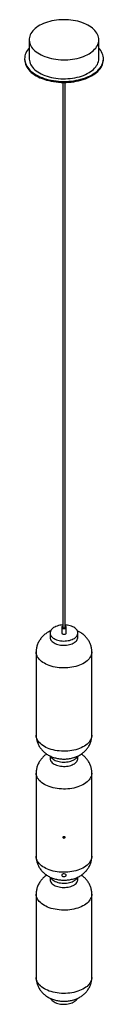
# Paper-space layout '_Isométrica' of a CAD drawing. Header units: inches. Extents: x -3.3 to 3.3, y -1 to 82.6.
import ezdxf

# ---------------------------------------------------------------- set-up
doc = ezdxf.new("R2010")
doc.units = ezdxf.units.IN
doc.header["$MEASUREMENT"] = 0

psp = doc.layouts.new('_Isométrica')

# ---------------------------------------------------------------- linework, layer by layer
at = {"color": 7, "linetype": 'Continuous', "lineweight": 25}
for p, q in [((-2.955, 80.933), (-2.955, 79.325)), ((2.955, 79.325), (2.955, 80.933)), ((-3.345, 79.325), (-3.345, 79.243)), ((3.345, 79.243), (3.345, 79.325)), ((-0.098, 77.313), (-0.098, 31.022)), ((0.098, 31.022), (0.098, 77.313)), ((-0.197, 31.022), (-0.197, 30.54)), ((0.197, 30.54), (0.197, 31.022)), ((-1.181, 30.54), (-1.181, 30.178)), ((1.181, 30.178), (1.181, 30.54)), ((-2.362, 28.933), (-2.362, 21.86)), ((2.362, 21.86), (2.362, 28.933)), ((-1.181, 20.091), (-1.181, 19.89)), ((1.181, 19.89), (1.181, 20.091)), ((-2.362, 18.645), (-2.362, 11.573)), ((2.362, 11.573), (2.362, 18.645)), ((-1.181, 9.803), (-1.181, 9.603)), ((1.181, 9.603), (1.181, 9.804)), ((-2.362, 8.358), (-2.362, 1.286)), ((2.362, 1.286), (2.362, 8.358))]:
    psp.add_line(p, q, dxfattribs=at)
at = {"color": 7, "linetype": 'Continuous', "lineweight": 25, "flags": 128}
for points in [[(-2.09, 79.727), (-1.94, 79.647), (-1.782, 79.572), (-1.615, 79.505), (-1.441, 79.444), (-1.259, 79.39), (-1.072, 79.344), (-0.879, 79.305), (-0.682, 79.273), (-0.482, 79.25), (-0.28, 79.235), (-0.077, 79.228), (0.127, 79.229), (0.331, 79.238), (0.533, 79.255), (0.732, 79.281), (0.928, 79.314), (1.119, 79.354), (1.305, 79.403), (1.485, 79.458), (1.658, 79.521), (1.822, 79.59), (1.979, 79.666), (2.125, 79.748), (2.262, 79.836), (2.388, 79.928), (2.502, 80.026), (2.605, 80.128), (2.695, 80.233), (2.772, 80.342), (2.836, 80.454), (2.886, 80.568), (2.923, 80.684), (2.946, 80.801), (2.955, 80.919), (2.95, 81.036), (2.93, 81.154), (2.897, 81.27), (2.85, 81.384), (2.789, 81.497), (2.715, 81.606), (2.628, 81.713), (2.529, 81.816), (2.417, 81.914), (2.294, 82.008), (2.16, 82.097), (2.016, 82.18), (1.862, 82.258), (1.7, 82.329), (1.529, 82.393), (1.351, 82.451), (1.166, 82.501), (0.976, 82.543), (0.781, 82.578), (0.583, 82.606), (0.381, 82.625), (0.178, 82.636), (-0.026, 82.639), (-0.229, 82.634), (-0.432, 82.621), (-0.633, 82.6), (-0.83, 82.57), (-1.024, 82.533), (-1.213, 82.489), (-1.396, 82.437), (-1.572, 82.378), (-1.741, 82.312), (-1.902, 82.239), (-2.053, 82.16), (-2.195, 82.075), (-2.326, 81.985), (-2.446, 81.89), (-2.555, 81.79), (-2.651, 81.687), (-2.735, 81.579), (-2.806, 81.469), (-2.863, 81.356), (-2.907, 81.241), (-2.936, 81.124), (-2.952, 81.007), (-2.954, 80.889), (-2.942, 80.772), (-2.915, 80.655), (-2.875, 80.539), (-2.821, 80.426), (-2.754, 80.315), (-2.673, 80.206), (-2.58, 80.102), (-2.475, 80.001), (-2.357, 79.905), (-2.229, 79.813), (-2.09, 79.727)], [(-2.955, 80.23), (-3.019, 80.156), (-3.106, 80.042), (-3.18, 79.924), (-3.24, 79.804), (-3.287, 79.682), (-3.32, 79.559), (-3.34, 79.434), (-3.345, 79.309), (-3.336, 79.184), (-3.313, 79.06), (-3.277, 78.936), (-3.226, 78.815), (-3.162, 78.695), (-3.085, 78.579), (-2.995, 78.465), (-2.892, 78.355), (-2.777, 78.249), (-2.651, 78.147), (-2.513, 78.05), (-2.365, 77.959)], [(-2.365, 77.959), (-2.207, 77.874), (-2.04, 77.794), (-1.864, 77.721), (-1.68, 77.655), (-1.49, 77.596), (-1.293, 77.544), (-1.09, 77.499), (-0.883, 77.462), (-0.672, 77.433), (-0.459, 77.412), (-0.244, 77.399), (-0.027, 77.394), (0.189, 77.397), (0.405, 77.408), (0.619, 77.427), (0.831, 77.454), (1.039, 77.489), (1.242, 77.532), (1.441, 77.582), (1.633, 77.639), (1.819, 77.704), (1.997, 77.775), (2.166, 77.853), (2.327, 77.937), (2.477, 78.027), (2.618, 78.122), (2.747, 78.223), (2.865, 78.328), (2.971, 78.437), (3.064, 78.55), (3.144, 78.666), (3.212, 78.785), (3.265, 78.906), (3.305, 79.029), (3.332, 79.153), (3.344, 79.278), (3.342, 79.403), (3.326, 79.528), (3.297, 79.651), (3.253, 79.774), (3.196, 79.895), (3.125, 80.013), (3.042, 80.128), (2.955, 80.23)], [(-3.345, 79.243), (-3.345, 79.227), (-3.336, 79.102), (-3.313, 78.978), (-3.277, 78.855), (-3.226, 78.733), (-3.162, 78.614), (-3.085, 78.497), (-2.995, 78.383), (-2.892, 78.273), (-2.777, 78.167), (-2.651, 78.065), (-2.513, 77.969), (-2.365, 77.878)], [(-2.955, 79.325), (-2.954, 79.281), (-2.942, 79.163), (-2.915, 79.046), (-2.875, 78.931), (-2.821, 78.817), (-2.754, 78.706), (-2.673, 78.598), (-2.58, 78.493), (-2.475, 78.392), (-2.357, 78.296), (-2.229, 78.205), (-2.09, 78.118)], [(-2.365, 77.878), (-2.207, 77.792), (-2.04, 77.713), (-1.864, 77.64), (-1.68, 77.573), (-1.49, 77.514), (-1.293, 77.462), (-1.09, 77.417), (-0.883, 77.381), (-0.672, 77.351), (-0.459, 77.33), (-0.244, 77.317), (-0.027, 77.312), (0.189, 77.315), (0.405, 77.326), (0.619, 77.345), (0.831, 77.373), (1.039, 77.407), (1.242, 77.45), (1.441, 77.5), (1.633, 77.558), (1.819, 77.622), (1.997, 77.694), (2.166, 77.772), (2.327, 77.856), (2.477, 77.946), (2.618, 78.041), (2.747, 78.141), (2.865, 78.246), (2.971, 78.355), (3.064, 78.468), (3.144, 78.584), (3.212, 78.703), (3.265, 78.824), (3.305, 78.947), (3.332, 79.071), (3.344, 79.196), (3.345, 79.243)], [(-2.09, 78.118), (-1.94, 78.038), (-1.782, 77.964), (-1.615, 77.896), (-1.441, 77.835), (-1.259, 77.781), (-1.072, 77.735), (-0.879, 77.696), (-0.682, 77.665), (-0.482, 77.642), (-0.28, 77.626), (-0.077, 77.619), (0.127, 77.62), (0.331, 77.63), (0.533, 77.647), (0.732, 77.672), (0.928, 77.705), (1.119, 77.746), (1.305, 77.794), (1.485, 77.85), (1.658, 77.912), (1.822, 77.982), (1.979, 78.058), (2.125, 78.139), (2.262, 78.227), (2.388, 78.32), (2.502, 78.417), (2.605, 78.519), (2.695, 78.625), (2.772, 78.734), (2.836, 78.845), (2.886, 78.959), (2.923, 79.075), (2.946, 79.192), (2.955, 79.31), (2.955, 79.325)], [(-0.098, 31.219), (-0.223, 31.21), (-0.347, 31.192), (-0.467, 31.166), (-0.581, 31.133), (-0.689, 31.094), (-0.789, 31.047), (-0.879, 30.995), (-0.959, 30.938), (-1.028, 30.875), (-1.085, 30.809), (-1.129, 30.74), (-1.16, 30.668), (-1.177, 30.595), (-1.181, 30.521), (-1.17, 30.448), (-1.146, 30.375), (-1.109, 30.305), (-1.058, 30.237), (-0.995, 30.173), (-0.921, 30.113), (-0.835, 30.058)], [(-0.835, 30.058), (-0.74, 30.008), (-0.636, 29.965), (-0.525, 29.929), (-0.407, 29.9), (-0.285, 29.878), (-0.159, 29.864), (-0.032, 29.858), (0.096, 29.86), (0.223, 29.87), (0.347, 29.888), (0.467, 29.914), (0.581, 29.946), (0.689, 29.986), (0.789, 30.032), (0.879, 30.085), (0.959, 30.142), (1.028, 30.204), (1.085, 30.27), (1.129, 30.34), (1.16, 30.411), (1.177, 30.485), (1.181, 30.558), (1.17, 30.632), (1.146, 30.704), (1.109, 30.775), (1.058, 30.843), (0.995, 30.907), (0.921, 30.967), (0.835, 31.022), (0.74, 31.071), (0.636, 31.114), (0.525, 31.151), (0.407, 31.18), (0.285, 31.202), (0.159, 31.216), (0.098, 31.219)], [(-0.098, 31.121), (-0.129, 31.108), (-0.165, 31.084), (-0.188, 31.056), (-0.197, 31.026), (-0.191, 30.995), (-0.172, 30.966), (-0.139, 30.942)], [(-0.139, 30.942), (-0.096, 30.923), (-0.047, 30.912), (0.007, 30.909), (0.06, 30.914), (0.108, 30.927), (0.148, 30.947), (0.178, 30.973), (0.194, 31.003), (0.196, 31.034), (0.183, 31.064), (0.157, 31.091), (0.119, 31.113), (0.098, 31.121)], [(-0.098, 31.022), (-0.091, 31), (-0.07, 30.982)], [(-0.07, 30.982), (-0.038, 30.97), (0, 30.965), (0.038, 30.97), (0.07, 30.982), (0.091, 31), (0.098, 31.022)], [(-1.181, 30.178), (-1.181, 30.159), (-1.17, 30.086), (-1.146, 30.013), (-1.109, 29.942), (-1.058, 29.875), (-0.995, 29.81), (-0.921, 29.75), (-0.835, 29.695), (-0.74, 29.646), (-0.636, 29.603), (-0.525, 29.567), (-0.407, 29.538), (-0.285, 29.516), (-0.159, 29.502), (-0.032, 29.496), (0.096, 29.498), (0.223, 29.508), (0.347, 29.526), (0.467, 29.551), (0.581, 29.584), (0.689, 29.624), (0.789, 29.67), (0.879, 29.722), (0.959, 29.78), (1.028, 29.842), (1.085, 29.908), (1.129, 29.977), (1.16, 30.049), (1.177, 30.122), (1.181, 30.178)], [(-0.139, 30.46), (-0.096, 30.441), (-0.047, 30.43), (0.007, 30.426), (0.06, 30.432), (0.108, 30.445), (0.148, 30.465), (0.178, 30.491), (0.194, 30.521), (0.197, 30.54)], [(2.362, 28.933), (2.358, 28.854), (2.341, 28.75), (2.31, 28.647), (2.265, 28.546), (2.207, 28.447), (2.137, 28.351), (2.053, 28.258), (1.958, 28.17), (1.851, 28.085), (1.733, 28.006), (1.605, 27.932), (1.468, 27.864), (1.322, 27.802), (1.168, 27.747), (1.007, 27.699), (0.841, 27.658), (0.669, 27.625), (0.494, 27.599), (0.316, 27.581), (0.136, 27.571), (-0.045, 27.569), (-0.226, 27.575), (-0.405, 27.589), (-0.582, 27.611), (-0.756, 27.641), (-0.925, 27.678), (-1.089, 27.722), (-1.246, 27.774), (-1.396, 27.832), (-1.538, 27.897), (-1.67, 27.968), (-1.793, 28.045), (-1.906, 28.127), (-2.007, 28.213), (-2.096, 28.304), (-2.174, 28.399), (-2.238, 28.496), (-2.289, 28.596), (-2.327, 28.699), (-2.351, 28.802), (-2.362, 28.906), (-2.362, 28.933)], [(2.362, 21.86), (2.358, 21.782), (2.341, 21.678), (2.31, 21.575), (2.265, 21.474), (2.207, 21.375), (2.137, 21.279), (2.053, 21.186), (1.958, 21.097), (1.851, 21.013), (1.733, 20.934), (1.605, 20.86), (1.468, 20.792), (1.322, 20.73), (1.168, 20.675), (1.007, 20.627), (0.841, 20.586), (0.669, 20.552), (0.494, 20.527), (0.316, 20.509), (0.136, 20.499), (-0.045, 20.497), (-0.226, 20.503), (-0.405, 20.517), (-0.582, 20.539), (-0.756, 20.568), (-0.925, 20.605), (-1.089, 20.65), (-1.246, 20.702), (-1.396, 20.76), (-1.538, 20.825), (-1.67, 20.896), (-1.793, 20.973), (-1.906, 21.054), (-2.007, 21.141), (-2.096, 21.232), (-2.174, 21.326), (-2.238, 21.424), (-2.289, 21.524), (-2.327, 21.626), (-2.351, 21.73), (-2.362, 21.834), (-2.362, 21.86)], [(-1.181, 19.89), (-1.181, 19.872), (-1.17, 19.798), (-1.146, 19.726), (-1.109, 19.655), (-1.058, 19.588), (-0.995, 19.523), (-0.921, 19.463), (-0.835, 19.408), (-0.74, 19.359), (-0.636, 19.316), (-0.525, 19.28), (-0.407, 19.25), (-0.285, 19.229), (-0.159, 19.215), (-0.032, 19.209), (0.096, 19.211), (0.223, 19.221), (0.347, 19.239), (0.467, 19.264), (0.581, 19.297), (0.689, 19.337), (0.789, 19.383), (0.879, 19.435), (0.959, 19.493), (1.028, 19.555), (1.085, 19.621), (1.129, 19.69), (1.16, 19.762), (1.177, 19.835), (1.181, 19.89)], [(-0.835, 19.771), (-0.74, 19.721), (-0.636, 19.678), (-0.525, 19.642), (-0.407, 19.613), (-0.285, 19.591), (-0.159, 19.577), (-0.032, 19.571), (0.096, 19.573), (0.223, 19.583), (0.347, 19.601), (0.467, 19.626), (0.581, 19.659), (0.689, 19.699), (0.789, 19.745), (0.879, 19.797), (0.959, 19.855), (1.028, 19.917), (1.085, 19.983), (1.129, 20.053), (1.136, 20.066)], [(-0.835, 19.771), (-0.74, 19.721), (-0.636, 19.678), (-0.525, 19.642), (-0.407, 19.613), (-0.285, 19.591), (-0.159, 19.577), (-0.032, 19.571), (0.096, 19.573), (0.223, 19.583), (0.347, 19.601), (0.467, 19.626), (0.581, 19.659), (0.689, 19.699), (0.789, 19.745), (0.879, 19.797), (0.959, 19.855), (1.028, 19.917), (1.085, 19.983), (1.129, 20.053), (1.136, 20.066)], [(2.362, 18.646), (2.358, 18.567), (2.341, 18.463), (2.31, 18.36), (2.265, 18.259), (2.207, 18.16), (2.137, 18.064), (2.053, 17.971), (1.958, 17.882), (1.851, 17.798), (1.733, 17.719), (1.605, 17.645), (1.468, 17.577), (1.322, 17.515), (1.168, 17.46), (1.007, 17.412), (0.841, 17.371), (0.669, 17.338), (0.494, 17.312), (0.316, 17.294), (0.136, 17.284), (-0.045, 17.282), (-0.226, 17.288), (-0.405, 17.302), (-0.582, 17.324), (-0.756, 17.353), (-0.925, 17.391), (-1.089, 17.435), (-1.246, 17.487), (-1.396, 17.545), (-1.538, 17.61), (-1.67, 17.681), (-1.793, 17.758), (-1.906, 17.84), (-2.007, 17.926), (-2.096, 18.017), (-2.174, 18.112), (-2.238, 18.209), (-2.289, 18.309), (-2.327, 18.411), (-2.351, 18.515), (-2.362, 18.619), (-2.362, 18.646)], [(2.362, 11.573), (2.358, 11.495), (2.341, 11.391), (2.31, 11.288), (2.265, 11.187), (2.207, 11.088), (2.137, 10.991), (2.053, 10.899), (1.958, 10.81), (1.851, 10.726), (1.733, 10.646), (1.605, 10.573), (1.468, 10.505), (1.322, 10.443), (1.168, 10.388), (1.007, 10.34), (0.841, 10.299), (0.669, 10.265), (0.494, 10.24), (0.316, 10.222), (0.136, 10.212), (-0.045, 10.21), (-0.226, 10.216), (-0.405, 10.23), (-0.582, 10.251), (-0.756, 10.281), (-0.925, 10.318), (-1.089, 10.363), (-1.246, 10.414), (-1.396, 10.473), (-1.538, 10.538), (-1.67, 10.609), (-1.793, 10.685), (-1.906, 10.767), (-2.007, 10.854), (-2.096, 10.945), (-2.174, 11.039), (-2.238, 11.137), (-2.289, 11.237), (-2.327, 11.339), (-2.351, 11.443), (-2.362, 11.547), (-2.362, 11.573)], [(-1.181, 9.603), (-1.181, 9.585), (-1.17, 9.511), (-1.146, 9.439), (-1.109, 9.368), (-1.058, 9.3), (-0.995, 9.236), (-0.921, 9.176), (-0.835, 9.121), (-0.74, 9.072), (-0.636, 9.029), (-0.525, 8.993), (-0.407, 8.963), (-0.285, 8.942), (-0.159, 8.928), (-0.032, 8.922), (0.096, 8.924), (0.223, 8.934), (0.347, 8.952), (0.467, 8.977), (0.581, 9.01), (0.689, 9.05), (0.789, 9.096), (0.879, 9.148), (0.959, 9.206), (1.028, 9.268), (1.085, 9.334), (1.129, 9.403), (1.16, 9.475), (1.177, 9.548), (1.181, 9.603)], [(-0.835, 9.484), (-0.74, 9.434), (-0.636, 9.391), (-0.525, 9.355), (-0.407, 9.326), (-0.285, 9.304), (-0.159, 9.29), (-0.032, 9.284), (0.096, 9.286), (0.223, 9.296), (0.347, 9.314), (0.467, 9.339), (0.581, 9.372), (0.689, 9.412), (0.789, 9.458), (0.879, 9.51), (0.959, 9.568), (1.028, 9.63), (1.085, 9.696), (1.129, 9.766), (1.136, 9.779)], [(-0.835, 9.484), (-0.74, 9.434), (-0.636, 9.391), (-0.525, 9.355), (-0.407, 9.326), (-0.285, 9.304), (-0.159, 9.29), (-0.032, 9.284), (0.096, 9.286), (0.223, 9.296), (0.347, 9.314), (0.467, 9.339), (0.581, 9.372), (0.689, 9.412), (0.789, 9.458), (0.879, 9.51), (0.959, 9.568), (1.028, 9.63), (1.085, 9.696), (1.129, 9.766), (1.136, 9.779)], [(2.362, 8.358), (2.358, 8.28), (2.341, 8.176), (2.31, 8.073), (2.265, 7.972), (2.207, 7.873), (2.137, 7.777), (2.053, 7.684), (1.958, 7.595), (1.851, 7.511), (1.733, 7.432), (1.605, 7.358), (1.468, 7.29), (1.322, 7.228), (1.168, 7.173), (1.007, 7.125), (0.841, 7.084), (0.669, 7.051), (0.494, 7.025), (0.316, 7.007), (0.136, 6.997), (-0.045, 6.995), (-0.226, 7.001), (-0.405, 7.015), (-0.582, 7.037), (-0.756, 7.066), (-0.925, 7.103), (-1.089, 7.148), (-1.246, 7.2), (-1.396, 7.258), (-1.538, 7.323), (-1.67, 7.394), (-1.793, 7.471), (-1.906, 7.553), (-2.007, 7.639), (-2.096, 7.73), (-2.174, 7.824), (-2.238, 7.922), (-2.289, 8.022), (-2.327, 8.124), (-2.351, 8.228), (-2.362, 8.332), (-2.362, 8.358)], [(2.362, 1.286), (2.358, 1.208), (2.341, 1.104), (2.31, 1.001), (2.265, 0.899), (2.207, 0.8), (2.137, 0.704), (2.053, 0.612), (1.958, 0.523), (1.851, 0.439), (1.733, 0.359), (1.605, 0.285), (1.468, 0.217), (1.322, 0.156), (1.168, 0.101), (1.007, 0.052), (0.841, 0.012), (0.669, -0.022), (0.494, -0.048), (0.316, -0.066), (0.136, -0.076), (-0.045, -0.078), (-0.226, -0.072), (-0.405, -0.058), (-0.582, -0.036), (-0.756, -0.006), (-0.925, 0.031), (-1.089, 0.076), (-1.246, 0.127), (-1.396, 0.186), (-1.538, 0.251), (-1.67, 0.322), (-1.793, 0.398), (-1.906, 0.48), (-2.007, 0.567), (-2.096, 0.658), (-2.174, 0.752), (-2.238, 0.85), (-2.289, 0.95), (-2.327, 1.052), (-2.351, 1.155), (-2.362, 1.26), (-2.362, 1.286)], [(-0.835, -0.804), (-0.74, -0.853), (-0.636, -0.896), (-0.525, -0.932), (-0.407, -0.961), (-0.285, -0.983), (-0.159, -0.997), (-0.032, -1.003), (0.096, -1.001), (0.223, -0.991), (0.347, -0.973), (0.467, -0.948), (0.581, -0.915), (0.689, -0.875), (0.789, -0.829), (0.879, -0.777), (0.959, -0.719), (1.028, -0.657), (1.085, -0.591), (1.129, -0.522), (1.136, -0.509)]]:
    psp.add_lwpolyline(points, dxfattribs=at)
at = {"color": 7, "linetype": 'Continuous', "flags": 128}
for points in [[(0.087, 13.154), (0.098, 13.175), (0.094, 13.197), (0.076, 13.217), (0.046, 13.231), (0.009, 13.237), (-0.029, 13.235), (-0.063, 13.224), (-0.087, 13.207), (-0.098, 13.186), (-0.094, 13.164), (-0.076, 13.144), (-0.046, 13.13), (-0.009, 13.124), (0.029, 13.126), (0.063, 13.137), (0.087, 13.154)], [(0.174, 9.912), (0.196, 9.955), (0.188, 9.999), (0.152, 10.038), (0.092, 10.066), (0.019, 10.079), (-0.058, 10.074), (-0.125, 10.053), (-0.174, 10.019), (-0.196, 9.977), (-0.188, 9.932), (-0.152, 9.893), (-0.092, 9.865), (-0.019, 9.853), (0.058, 9.857), (0.125, 9.878), (0.174, 9.912)]]:
    psp.add_lwpolyline(points, dxfattribs=at)
at = {"color": 7, "linetype": 'Continuous', "lineweight": 25}
for centre, radius, start, end in [((-0.099, 30.549), 0.0981, 185.38279, 245.93735), ((-0.491, 20.422), 0.736, 209.00007, 242.16016), ((-0.491, 10.135), 0.736, 209.00007, 242.16016), ((-0.491, -0.152), 0.736, 209.00007, 242.16016)]:
    psp.add_arc(centre, radius, start, end, dxfattribs=at)
for points, knots in [([(-1.133, 30.726), (-1.185, 30.701), (-1.285, 30.654), (-1.425, 30.571), (-1.554, 30.483), (-1.675, 30.387), (-1.787, 30.285), (-1.89, 30.175), (-1.983, 30.06), (-2.07, 29.935), (-2.149, 29.799), (-2.218, 29.654), (-2.273, 29.506), (-2.315, 29.354), (-2.344, 29.202), (-2.36, 29.061), (-2.361, 28.972), (-2.361, 28.933)], [0, 0, 0, 0, 0.07488, 0.144117, 0.212322, 0.279476, 0.345644, 0.410934, 0.475469, 0.539371, 0.609919, 0.679632, 0.748395, 0.816298, 0.883434, 0.949895, 1, 1, 1, 1]), ([(2.361, 28.933), (2.361, 28.974), (2.36, 29.066), (2.343, 29.207), (2.315, 29.354), (2.276, 29.497), (2.225, 29.636), (2.163, 29.771), (2.091, 29.9), (2.01, 30.024), (1.919, 30.142), (1.818, 30.253), (1.709, 30.357), (1.591, 30.455), (1.469, 30.542), (1.348, 30.617), (1.237, 30.678), (1.165, 30.71), (1.133, 30.725)], [0, 0, 0, 0, 0.053988, 0.119109, 0.183845, 0.24829, 0.312542, 0.376709, 0.440911, 0.50528, 0.569963, 0.635122, 0.700935, 0.767582, 0.835235, 0.897023, 0.953697, 1, 1, 1, 1]), ([(-2.361, 21.861), (-2.361, 21.848), (-2.363, 21.786), (-2.354, 21.674), (-2.334, 21.525), (-2.3, 21.38), (-2.256, 21.238), (-2.201, 21.1), (-2.135, 20.968), (-2.059, 20.841), (-1.973, 20.72), (-1.878, 20.605), (-1.775, 20.496), (-1.662, 20.394), (-1.54, 20.3), (-1.411, 20.213), (-1.273, 20.133), (-1.127, 20.062), (-0.974, 19.999), (-0.814, 19.946), (-0.649, 19.902), (-0.481, 19.869), (-0.309, 19.845), (-0.136, 19.832), (0.039, 19.829), (0.214, 19.837), (0.389, 19.855), (0.564, 19.884), (0.737, 19.924), (0.908, 19.976), (1.077, 20.04), (1.234, 20.113), (1.379, 20.193), (1.511, 20.279), (1.635, 20.372), (1.75, 20.472), (1.856, 20.579), (1.952, 20.693), (2.039, 20.811), (2.12, 20.94), (2.191, 21.078), (2.252, 21.226), (2.3, 21.376), (2.334, 21.528), (2.355, 21.681), (2.364, 21.792), (2.362, 21.852), (2.361, 21.86)], [0, 0, 0, 0, 0.005257, 0.027055, 0.048708, 0.070246, 0.091699, 0.113103, 0.134495, 0.155916, 0.177411, 0.199034, 0.220838, 0.242886, 0.265236, 0.287942, 0.311044, 0.334551, 0.358437, 0.382638, 0.407062, 0.431596, 0.456178, 0.480794, 0.505466, 0.530246, 0.555181, 0.58033, 0.605743, 0.631439, 0.657382, 0.683442, 0.70664, 0.729504, 0.752015, 0.774188, 0.796055, 0.817655, 0.839031, 0.860222, 0.883542, 0.906597, 0.929354, 0.951842, 0.974093, 0.996135, 1, 1, 1, 1]), ([(-1.467, 20.253), (-1.496, 20.234), (-1.568, 20.186), (-1.675, 20.1), (-1.787, 19.998), (-1.89, 19.888), (-1.983, 19.773), (-2.07, 19.648), (-2.149, 19.512), (-2.218, 19.367), (-2.273, 19.218), (-2.315, 19.067), (-2.344, 18.915), (-2.36, 18.774), (-2.361, 18.684), (-2.361, 18.646)], [0, 0, 0, 0, 0.054712, 0.135303, 0.214711, 0.293065, 0.370513, 0.447201, 0.531865, 0.615528, 0.69805, 0.77954, 0.86011, 0.939869, 1, 1, 1, 1]), ([(2.361, 18.646), (2.361, 18.687), (2.36, 18.779), (2.343, 18.92), (2.315, 19.067), (2.276, 19.21), (2.225, 19.349), (2.163, 19.484), (2.091, 19.613), (2.01, 19.737), (1.919, 19.854), (1.818, 19.966), (1.709, 20.07), (1.593, 20.167), (1.51, 20.225), (1.468, 20.253)], [0, 0, 0, 0, 0.064791, 0.142943, 0.220633, 0.297972, 0.375081, 0.452089, 0.529137, 0.606386, 0.684012, 0.76221, 0.841191, 0.921174, 1, 1, 1, 1]), ([(-2.361, 11.573), (-2.361, 11.561), (-2.363, 11.499), (-2.354, 11.387), (-2.334, 11.238), (-2.3, 11.092), (-2.256, 10.951), (-2.201, 10.813), (-2.135, 10.681), (-2.059, 10.554), (-1.973, 10.432), (-1.878, 10.317), (-1.775, 10.209), (-1.662, 10.107), (-1.54, 10.013), (-1.411, 9.925), (-1.273, 9.846), (-1.127, 9.775), (-0.974, 9.712), (-0.814, 9.659), (-0.649, 9.615), (-0.481, 9.582), (-0.309, 9.558), (-0.136, 9.545), (0.039, 9.542), (0.214, 9.55), (0.389, 9.568), (0.564, 9.597), (0.737, 9.637), (0.908, 9.689), (1.077, 9.753), (1.234, 9.826), (1.379, 9.906), (1.511, 9.992), (1.635, 10.085), (1.75, 10.185), (1.856, 10.292), (1.952, 10.405), (2.039, 10.524), (2.12, 10.653), (2.191, 10.791), (2.252, 10.939), (2.3, 11.089), (2.334, 11.241), (2.355, 11.394), (2.364, 11.505), (2.362, 11.564), (2.361, 11.573)], [0, 0, 0, 0, 0.005257, 0.027055, 0.048708, 0.070246, 0.091699, 0.113103, 0.134495, 0.155916, 0.177411, 0.199034, 0.220838, 0.242886, 0.265236, 0.287942, 0.311044, 0.334551, 0.358437, 0.382638, 0.407062, 0.431596, 0.456178, 0.480794, 0.505466, 0.530246, 0.555181, 0.58033, 0.605743, 0.631439, 0.657382, 0.683442, 0.70664, 0.729504, 0.752015, 0.774188, 0.796055, 0.817655, 0.839031, 0.860222, 0.883542, 0.906597, 0.929354, 0.951842, 0.974093, 0.996135, 1, 1, 1, 1]), ([(-1.467, 9.966), (-1.496, 9.946), (-1.568, 9.899), (-1.675, 9.813), (-1.787, 9.71), (-1.89, 9.601), (-1.983, 9.486), (-2.07, 9.361), (-2.149, 9.225), (-2.218, 9.08), (-2.273, 8.931), (-2.315, 8.78), (-2.344, 8.628), (-2.36, 8.487), (-2.361, 8.397), (-2.361, 8.359)], [0, 0, 0, 0, 0.054712, 0.135303, 0.214711, 0.293065, 0.370513, 0.447201, 0.531865, 0.615528, 0.69805, 0.77954, 0.86011, 0.939869, 1, 1, 1, 1]), ([(2.361, 8.359), (2.361, 8.4), (2.36, 8.492), (2.343, 8.633), (2.315, 8.779), (2.276, 8.923), (2.225, 9.062), (2.163, 9.197), (2.091, 9.326), (2.01, 9.45), (1.919, 9.567), (1.818, 9.679), (1.709, 9.783), (1.593, 9.88), (1.51, 9.938), (1.468, 9.966)], [0, 0, 0, 0, 0.064791, 0.142943, 0.220633, 0.297972, 0.375081, 0.452089, 0.529137, 0.606386, 0.684012, 0.76221, 0.841191, 0.921174, 1, 1, 1, 1]), ([(-2.361, 1.286), (-2.361, 1.274), (-2.363, 1.212), (-2.354, 1.099), (-2.334, 0.951), (-2.3, 0.805), (-2.256, 0.663), (-2.201, 0.526), (-2.135, 0.394), (-2.059, 0.267), (-1.973, 0.145), (-1.878, 0.03), (-1.775, -0.078), (-1.662, -0.18), (-1.54, -0.274), (-1.411, -0.362), (-1.273, -0.441), (-1.127, -0.512), (-0.974, -0.575), (-0.814, -0.628), (-0.649, -0.672), (-0.481, -0.705), (-0.309, -0.729), (-0.136, -0.742), (0.039, -0.745), (0.214, -0.737), (0.389, -0.719), (0.564, -0.69), (0.737, -0.65), (0.908, -0.598), (1.077, -0.535), (1.234, -0.461), (1.379, -0.381), (1.511, -0.295), (1.635, -0.202), (1.75, -0.102), (1.856, 0.005), (1.952, 0.118), (2.039, 0.237), (2.12, 0.366), (2.191, 0.504), (2.252, 0.651), (2.3, 0.802), (2.334, 0.954), (2.355, 1.106), (2.364, 1.218), (2.362, 1.277), (2.361, 1.286)], [0, 0, 0, 0, 0.005257, 0.027055, 0.048708, 0.070246, 0.091699, 0.113103, 0.134495, 0.155916, 0.177411, 0.199034, 0.220838, 0.242886, 0.265236, 0.287942, 0.311044, 0.334551, 0.358437, 0.382638, 0.407062, 0.431596, 0.456178, 0.480794, 0.505466, 0.530246, 0.555181, 0.58033, 0.605743, 0.631439, 0.657382, 0.683442, 0.70664, 0.729504, 0.752015, 0.774188, 0.796055, 0.817655, 0.839031, 0.860222, 0.883542, 0.906597, 0.929354, 0.951842, 0.974093, 0.996135, 1, 1, 1, 1])]:
    psp.add_open_spline(points, degree=3, knots=knots, dxfattribs=at)

doc.saveas('drawing.dxf')
